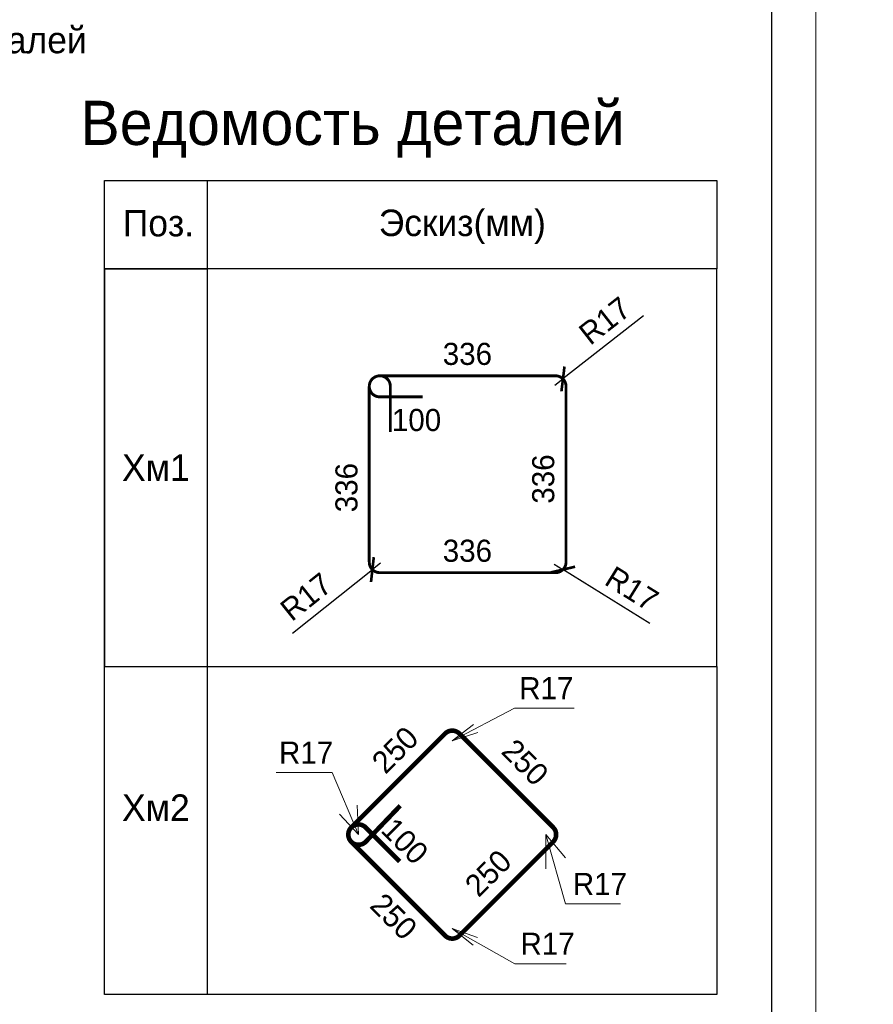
# Model space of a CAD drawing. Header units: millimetres. Extents: x -33345 to 4712671, y -3392 to 121473.
# Tile 189 of 256: x 1006877 to 1016540, y 52910 to 64049. Entities that reach past the tile are written whole.
import ezdxf

# ---------------------------------------------------------------- set-up
doc = ezdxf.new("R2010")
doc.units = ezdxf.units.MM
for name, color, linetype in [('#_текст', 7, 'Continuous'), ('1', 7, 'Continuous'), ('_линия', 7, 'Continuous'), ('СПДС_#_выниски', 250, 'Continuous')]:
    doc.layers.add(name, color=color, linetype=linetype)
for name, color, linetype, lineweight in [('_Армирования', 172, 'Continuous', 30), ('ACO-текст', 7, 'Continuous', 20), ('Lina', 7, 'Continuous', 20), ('w-оснавной', 7, 'Continuous', 35), ('КЖ Текст', 250, 'Continuous', 15)]:
    doc.layers.add(name, color=color, linetype=linetype, lineweight=lineweight)
doc.styles.add('#_text', font='CS_Gost2304.shx')
doc.styles.add('ISO', font='isocpeui.ttf')
doc.styles.add('X-U-RW-01$0$StyleROMANS', font='GOTHIC.TTF')
doc.dimstyles.new('#_black', dxfattribs={"dimscale": 100, "dimtxt": 2.5, "dimasz": 2, "dimexe": 2, "dimexo": 0.625, "dimgap": 1, "dimtad": 1, "dimdec": 0, "dimtxsty": '#_text', "dimblk": 'ARCHTICK', "dimblk1": 'ARCHTICK', "dimblk2": 'DOT', "dimcen": 2.5, "dimdle": 1, "dimadec": 0, "dimazin": 2, "dimtfac": 0.75, "dimtdec": 0, "dimtmove": 1, "dimatfit": 3, "dimfxl": 1, "dimtfill": 1, "dimtolj": 1, "dimarcsym": 1})

# ---------------------------------------------------------------- blocks, each defined once
blk = doc.blocks.new('tryu')
at = {"layer": 'Lina', "ltscale": 10}
blk.add_lwpolyline([(-43721760, 22818632), (-43721760, 22788932), (-43763760, 22788932), (-43763760, 22818632)], close=True, dxfattribs=at)
at = {"layer": 'Lina', "lineweight": 30, "ltscale": 10}
blk.add_lwpolyline([(-43722260, 22818132), (-43722260, 22789432), (-43761760, 22789432), (-43761760, 22818132)], close=True, dxfattribs=at)
blk = doc.blocks.new('_ArchTick')
at = {"color": 0, "linetype": 'ByBlock', "const_width": 0.15}
blk.add_lwpolyline([(-0.5, -0.5), (0.5, 0.5)], dxfattribs=at)
blk = doc.blocks.new('*D2959')
at = {"layer": '1', "color": 0, "linetype": 'ByBlock', "lineweight": -2, "ltscale": 4, "transparency": 16777216}
for p in [(1009966, 57107), (1010960, 57900)]:
    blk.add_line(p, (1010870, 57828), dxfattribs=at)
at = {"layer": 'Defpoints', "color": 0, "linetype": 'ByBlock', "ltscale": 4, "transparency": 16777216}
for p in [(1010870, 57828), (1010960, 57900)]:
    blk.add_point(p, dxfattribs=at)
at = {"layer": '1', "color": 0, "linetype": 'ByBlock', "lineweight": -2, "ltscale": 4, "transparency": 16777216, "xscale": 200, "yscale": 200, "zscale": 200, "rotation": 38.60371650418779}
blk.add_blockref('_ArchTick', (1010870, 57828), dxfattribs=at)
at = {"layer": '1', "color": 0, "linetype": 'ByBlock', "lineweight": 15, "ltscale": 4, "transparency": 16777216, "insert": (1010119, 57521), "char_height": 250, "attachment_point": 5, "rotation": 38.6037, "style": 'X-U-RW-01$0$StyleROMANS', "bg_fill": 3, "box_fill_scale": 1.1, "bg_fill_color": 256, "bg_fill_true_color": 13158600, "bg_fill_transparency": 0}
blk.add_mtext('\\A1;R17', dxfattribs=at)
blk = doc.blocks.new('_Dot')
at = {"color": 0, "linetype": 'ByBlock', "lineweight": -2}
blk.add_line((-0.5, 0), (-1, 0), dxfattribs=at)
at = {"color": 0, "linetype": 'ByBlock', "const_width": 0.5}
blk.add_lwpolyline([(-0.25, 0, 1), (0.25, 0, 1)], format="xyb", close=True, dxfattribs=at)
blk = doc.blocks.new('*D2960')
at = {"layer": '1', "color": 0, "linetype": 'ByBlock', "lineweight": -2, "ltscale": 4, "transparency": 16777216}
for p in [(1012929, 57889), (1014009, 57219)]:
    blk.add_line(p, (1013027, 57828), dxfattribs=at)
at = {"layer": 'Defpoints', "color": 0, "linetype": 'ByBlock', "ltscale": 4, "transparency": 16777216}
for p in [(1012929, 57889), (1013027, 57828)]:
    blk.add_point(p, dxfattribs=at)
at = {"layer": '1', "color": 0, "linetype": 'ByBlock', "lineweight": -2, "ltscale": 4, "transparency": 16777216, "xscale": 200, "yscale": 200, "zscale": 200, "rotation": 148.1899842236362}
blk.add_blockref('_ArchTick', (1013027, 57828), dxfattribs=at)
at = {"layer": '1', "color": 0, "linetype": 'ByBlock', "lineweight": 15, "ltscale": 4, "transparency": 16777216, "insert": (1013808, 57612), "char_height": 250, "attachment_point": 5, "rotation": 328.19, "style": 'X-U-RW-01$0$StyleROMANS', "bg_fill": 3, "box_fill_scale": 1.1, "bg_fill_color": 256, "bg_fill_true_color": 13158600, "bg_fill_transparency": 0}
blk.add_mtext('\\A1;R17', dxfattribs=at)
blk = doc.blocks.new('*D2961')
at = {"layer": '1', "color": 0, "linetype": 'ByBlock', "lineweight": -2, "ltscale": 4, "transparency": 16777216}
for p in [(1013938, 60697), (1012936, 59914)]:
    blk.add_line(p, (1013027, 59985), dxfattribs=at)
at = {"layer": 'Defpoints', "color": 0, "linetype": 'ByBlock', "ltscale": 4, "transparency": 16777216}
for p in [(1013027, 59985), (1012936, 59914)]:
    blk.add_point(p, dxfattribs=at)
at = {"layer": '1', "color": 0, "linetype": 'ByBlock', "lineweight": -2, "ltscale": 4, "transparency": 16777216, "xscale": 200, "yscale": 200, "zscale": 200, "rotation": 217.9856474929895}
blk.add_blockref('_ArchTick', (1013027, 59985), dxfattribs=at)
at = {"layer": '1', "color": 0, "linetype": 'ByBlock', "lineweight": 15, "ltscale": 4, "transparency": 16777216, "insert": (1013500, 60644), "char_height": 250, "attachment_point": 5, "rotation": 37.9856, "style": 'X-U-RW-01$0$StyleROMANS', "bg_fill": 3, "box_fill_scale": 1.1, "bg_fill_color": 256, "bg_fill_true_color": 13158600, "bg_fill_transparency": 0}
blk.add_mtext('\\A1;R17', dxfattribs=at)

msp = doc.modelspace()

# ---------------------------------------------------------------- linework, layer by layer
at = {"layer": '_Армирования', "ltscale": 100, "const_width": 32.691}
msp.add_lwpolyline([(1011073.2, 59386.349), (1011073.2, 59901.001, 1), (1010834.576, 59901.001), (1010834.576, 57912.469, 0.414213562), (1010953.888, 57793.157), (1012942.42, 57793.157, 0.414213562), (1013061.732, 57912.469), (1013061.732, 59901.001, 0.414213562), (1012942.42, 60020.313), (1010953.888, 60020.313, 1), (1010953.888, 59781.689), (1011439.187, 59781.689)], format="xyb", dxfattribs=at)
at = {"layer": '_Армирования', "color": 172, "ltscale": 100, "const_width": 52.306}
msp.add_lwpolyline([(1011179.029, 54525.752), (1010793.79, 54910.991, 1), (1010630.872, 54748.074), (1011692.03, 53686.915, 0.414213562), (1011854.948, 53686.915), (1012916.105, 54748.073, 0.414213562), (1012916.105, 54910.99), (1011854.948, 55972.148, 0.414213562), (1011692.03, 55972.148), (1010630.872, 54910.991, 1), (1010793.79, 54748.074), (1011184.547, 55156.25)], format="xyb", dxfattribs=at)
at = {"layer": '_линия', "color": 0, "lineweight": 30, "ltscale": 100}
for points in [[(1009000.279, 53020.001), (1007838.172, 53020.001), (1007838.172, 61231.599), (1009000.279, 61231.599)], [(1007838.172, 56731.599), (1014768.157, 56731.599), (1014768.157, 61231.599), (1007838.172, 61231.599)], [(1007838.172, 56731.599), (1014768.157, 56731.599), (1014768.157, 53020.001), (1007838.172, 53020.001)]]:
    msp.add_lwpolyline(points, close=True, dxfattribs=at)
at = {"layer": 'w-оснавной', "color": 0, "lineweight": 30, "ltscale": 100}
for points in [[(1007838.172, 62231.599), (1014768.157, 62231.599), (1014768.157, 61231.599), (1007838.172, 61231.599)], [(1009000.279, 61231.599), (1007838.172, 61231.599), (1007838.172, 62231.599), (1009000.279, 62231.599)]]:
    msp.add_lwpolyline(points, close=True, dxfattribs=at)
at = {"layer": 'СПДС_#_выниски', "color": 0, "lineweight": 9, "ltscale": 4}
for points in [[(1011773.488, 55890.689), (1012477.464, 56261.549), (1013155.299, 56261.549)], [(1012015.874, 56075.208), (1011773.488, 55890.689), (1012062.742, 55986.242)], [(1010712.33, 54829.532), (1010414.235, 55531.897), (1009780.202, 55531.897)], [(1010697.55, 55163.755), (1010712.33, 54829.532), (1010498.434, 55059.695)], [(1013054.145, 54565.491), (1012834.646, 54829.532), (1012831.309, 54441.766)], [(1012834.646, 54829.532), (1013056.054, 54046.056), (1013677.22, 54046.056)], [(1012060.076, 53665.099), (1011773.489, 53768.374), (1012010.84, 53577.422)], [(1011773.489, 53768.374), (1012483.874, 53369.445), (1013062.106, 53369.445)]]:
    msp.add_lwpolyline(points, dxfattribs=at)

# ---------------------------------------------------------------- block references
msp.add_blockref('tryu', (44737648.404, -22744430.79))

# ---------------------------------------------------------------- texts
at = {"layer": '#_текст', "color": 0, "style": 'X-U-RW-01$0$StyleROMANS'}
for rotation, p in [(44.9999576, (1011017.573, 55503.755)), (315.0000641, (1012314.122, 55757.174)), (44.9999576, (1012071.22, 54109.253)), (315.0000641, (1010827.192, 54012.78))]:
    msp.add_text('250', height=250, rotation=rotation, dxfattribs=at).set_placement(p)
at = {"layer": '#_текст', "color": 0, "lineweight": 15, "ltscale": 100, "insert": (1011237.445, 54756.069), "char_height": 250, "width": 26.75754, "attachment_point": 5, "rotation": 315.0000641, "style": 'X-U-RW-01$0$StyleROMANS'}
msp.add_mtext('\\pxsm1,qc;100', dxfattribs=at)
at = {"layer": 'ACO-текст', "insert": (998199.794, 63969.251), "char_height": 300, "width": 11576.00056, "attachment_point": 1, "style": 'X-U-RW-01$0$StyleROMANS'}
msp.add_mtext('*)- Поз. с данным знаком см. в ведомости деталей', dxfattribs=at)
at = {"layer": 'КЖ Текст', "color": 0, "ltscale": 100, "style": 'X-U-RW-01$0$StyleROMANS'}
msp.add_text('Ведомость деталей', height=500, dxfattribs=at).set_placement((1007563.763, 62632.042))
at = {"layer": 'КЖ Текст', "color": 0, "lineweight": -3, "ltscale": 100, "style": 'X-U-RW-01$0$StyleROMANS'}
for s, p in [('Поз.', (1008044.846, 61597.856)), ('Эскиз(мм)', (1010942.091, 61600.934))]:
    msp.add_text(s, height=300, dxfattribs=at).set_placement(p)
at = {"layer": 'КЖ Текст', "color": 0, "style": 'X-U-RW-01$0$StyleROMANS'}
for p in [(1011666.451, 60143.452), (1011666.451, 57916.296)]:
    msp.add_text('336', height=250, dxfattribs=at).set_placement(p)
for p in [(1012928.268, 58573.64), (1010701.112, 58476.427)]:
    msp.add_text('336', height=250, rotation=90, dxfattribs=at).set_placement(p)
at = {"layer": 'КЖ Текст', "color": 0, "ltscale": 100, "insert": (1011369.297, 59518.59), "char_height": 250, "width": 16.72346, "attachment_point": 5, "style": 'X-U-RW-01$0$StyleROMANS'}
msp.add_mtext('\\pxsm1,qc;100', dxfattribs=at)
at = {"layer": 'КЖ Текст', "color": 0, "lineweight": -3, "ltscale": 100, "char_height": 300, "width": 1162.10692, "attachment_point": 5, "style": 'X-U-RW-01$0$StyleROMANS'}
for s, insert in [('{\\C256;Хм1}', (1008419.226, 58981.599)), ('{\\C256;Хм2}', (1008419.226, 55134.366))]:
    msp.add_mtext(s, dxfattribs=dict(at, insert=insert))
at = {"layer": 'СПДС_#_выниски', "color": 7, "lineweight": 9, "ltscale": 4, "style": 'X-U-RW-01$0$StyleROMANS'}
for p in [(1012531.502, 56361.549), (1009812.829, 55631.897), (1013138.536, 54146.056), (1012546.232, 53469.445)]:
    msp.add_text('R17', height=250, dxfattribs=at).set_placement(p)

# ---------------------------------------------------------------- next in the draw order: dimensions: what is measured, and where the dimension line sits
at = {"layer": '1', "color": 0, "linetype": 'ByBlock', "lineweight": 15, "ltscale": 4}
for center, mpoint, picture, middle in [((1012935.655, 59914.204), (1013026.786, 59985.367), '*D2961', (1013499.53, 60643.987)), ((1010959.88, 57900.244), (1010869.522, 57828.102), '*D2959', (1010119.218, 57521.001)), ((1012928.528, 57889.049), (1013026.786, 57828.102), '*D2960', (1013808.151, 57611.915))]:
    dim = msp.add_radius_dim(center=center, mpoint=mpoint, text='R17', dimstyle='#_black', override={"dimscale": 100, "dimtxsty": 'X-U-RW-01$0$StyleROMANS'}, dxfattribs=at)
    dim.commit()
    dim.dimension.update_dxf_attribs({"geometry": picture, "text_midpoint": middle})

# ---------------------------------------------------------------- next in the draw order: texts
at = {"insert": (351439.431, 62275.551), "char_height": 500, "width": 9875.6458, "attachment_point": 1, "style": 'ISO'}
msp.add_mtext('\\pi4343.31532;{\\LА-А\\P\\pi0;Армирование приямка. M 1:20}', dxfattribs=at)

doc.saveas('drawing.dxf')
